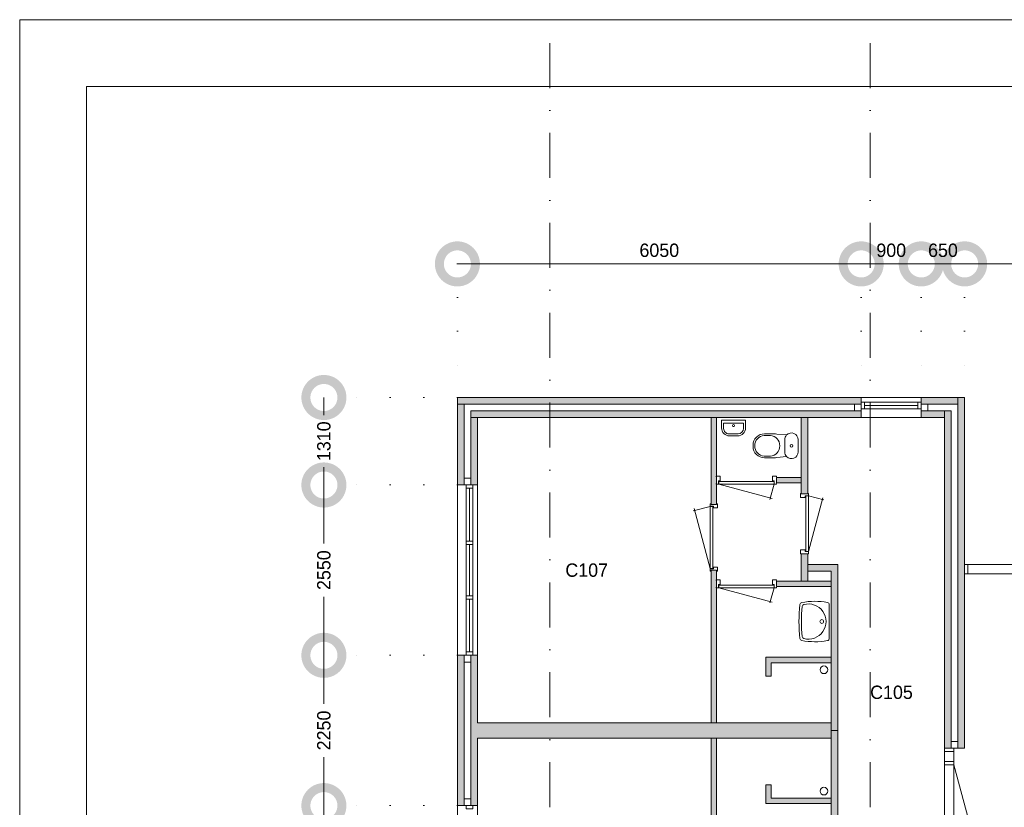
# Model space of a CAD drawing. Header units: millimetres. Extents: x -8493 to 75607, y -3060 to 56340.
# Tile 23 of 35: x -8493 to 6259, y 44549 to 56340. Entities that reach past the tile are written whole.
import ezdxf
from ezdxf.enums import TextEntityAlignment as Align

# ---------------------------------------------------------------- set-up
doc = ezdxf.new("R2010")
doc.units = ezdxf.units.MM
doc.header["$PDMODE"] = 3
doc.header["$PDSIZE"] = 1
doc.linetypes.add('DGN1', pattern=[504.6, 0, -504.6])
doc.linetypes.add('DGN4', pattern=[1345.6, 672.8, -336.4, 0, -336.4])
for name, color, linetype in [('1', 7, 'Continuous'), ('16', 7, 'Continuous'), ('17', 7, 'Continuous'), ('30', 7, 'Continuous'), ('32', 7, 'Continuous'), ('33', 7, 'Continuous'), ('40', 7, 'Continuous'), ('48', 7, 'Continuous'), ('56', 7, 'Continuous'), ('58', 7, 'Continuous'), ('62', 7, 'Continuous')]:
    doc.layers.add(name, color=color, linetype=linetype)
doc.styles.add('dgn003', font='dgn003.shx')
doc.styles.get("Standard").update_dxf_attribs({"font": 'arial.ttf'})
doc.dimstyles.get("Standard").update_dxf_attribs({"dimtxt": 0.18, "dimasz": 0.18, "dimexe": 0.18, "dimexo": 0.0625, "dimgap": 0.09, "dimtad": 0, "dimtih": 1, "dimtoh": 1, "dimdec": 4, "dimzin": 0, "dimdsep": 46, "dimtxsty": 'Standard', "dimcen": 0.09, "dimadec": 0, "dimazin": 0, "dimtfac": 1, "dimtdec": 4, "dimtofl": 0, "dimtmove": 0, "dimatfit": 3, "dimfxl": 1, "dimtolj": 1, "dimtzin": 0, "dimarcsym": 0})

# ---------------------------------------------------------------- blocks, each defined once
blk = doc.blocks.new('830R10136')
at = {"layer": '33', "color": 1, "linetype": 'Continuous', "lineweight": 0}
for p, q in [((108, -38), (336.87, -99.32)), ((108, -868), (322.82, -66.28))]:
    blk.add_line(p, q, dxfattribs=at)
at = {"layer": '33', "color": 92, "linetype": 'Continuous', "lineweight": 13, "true_color": 0x00e100, "flags": 128}
for points in [[(100, 0), (111, 0), (111, -35), (61, -35), (61, -60), (-11, -60), (-11, 0), (0, 0)], [(100, -906), (111, -906), (111, -871), (61, -871), (61, -846), (-11, -846), (-11, -906), (0, -906)]]:
    blk.add_lwpolyline(points, dxfattribs=at)
at = {"layer": '33', "color": 2, "linetype": 'Continuous', "lineweight": 13, "true_color": 0xf0f000, "flags": 128}
blk.add_lwpolyline([(108, -868), (108, -38), (68, -38), (68, -868), (108, -868)], dxfattribs=at)
blk = doc.blocks.new('CLOS0245')
at = {"layer": '40', "color": 7, "linetype": 'Continuous', "lineweight": 0}
for p, q in [((-528, 155), (-436, 155)), ((-670, -1), (-670, 1)), ((-220, -92), (-220, 92)), ((-528, -155), (-436, -155))]:
    blk.add_line(p, q, dxfattribs=at)
at = {"layer": '40', "color": 7, "linetype": 'Continuous', "lineweight": 0, "flags": 128}
for points in [[(-338, -176), (-192, -162), (-192, -162, 0.674333), (-20, -92), (-20, -92), (-20, 92), (-20, 92, 0.674333), (-192, 162), (-192, 162), (-338, 176), (-338, 176, 0.023285), (-431, 180), (-431, 180), (-525, 180), (-525, 180, 0.414214), (-695, 10), (-695, 10), (-695, -10), (-695, -10, 0.414214), (-525, -180), (-525, -180), (-431, -180), (-431, -180, 0.023285), (-338, -176)], [(-220, 92, -0.194504), (-192, 162)], [(-192, -162, -0.194504), (-220, -92)]]:
    blk.add_lwpolyline(points, format="xyb", dxfattribs=at)
at = {"layer": '40', "color": 7, "linetype": 'Continuous', "lineweight": 0}
blk.add_circle((-120, 0), 20, dxfattribs=at)
for centre, start, end in [((-514, 0), 94.9259, 265.0741), ((-450, 0), 274.9263, 85.0736)]:
    blk.add_arc(centre, 156, start, end, dxfattribs=at)
blk = doc.blocks.new('FT0145')
at = {"layer": '40', "color": 7, "linetype": 'Continuous', "lineweight": 0}
for p, q in [((180, -20), (-180, -20)), ((149, -65), (-149, -65)), ((-149, -65), (-149, -144)), ((180, -135), (180, -20))]:
    blk.add_line(p, q, dxfattribs=at)
at = {"layer": '40', "color": 7, "linetype": 'Continuous', "lineweight": 0, "flags": 128}
for points in [[(-180, -20), (-180, -135)], [(149, -144), (149, -65)], [(-69, -224), (69, -224)], [(-60, -255), (60, -255)]]:
    blk.add_lwpolyline(points, dxfattribs=at)
for points in [[(-60, -255, -0.414214), (-180, -135)], [(-69, -224, -0.414214), (-149, -144)]]:
    blk.add_lwpolyline(points, format="xyb", dxfattribs=at)
at = {"layer": '40', "color": 7, "linetype": 'Continuous', "lineweight": 0}
blk.add_circle((-1, -101), 15.1, dxfattribs=at)
for centre, radius in [((60, -135), 120), ((69, -144), 80)]:
    blk.add_arc(centre, radius, 270, 0, dxfattribs=at)
blk = doc.blocks.new('830R10137')
at = {"layer": '33', "color": 1, "linetype": 'Continuous', "lineweight": 0}
for p, q in [((-868, -108), (-66.28, -322.82)), ((-38, -108), (-99.32, -336.87))]:
    blk.add_line(p, q, dxfattribs=at)
at = {"layer": '33', "color": 92, "linetype": 'Continuous', "lineweight": 13, "true_color": 0x00e100, "flags": 128}
for points in [[(-906, -100), (-906, -111), (-871, -111), (-871, -61), (-846, -61), (-846, 11), (-906, 11), (-906, 0)], [(0, -100), (0, -111), (-35, -111), (-35, -61), (-60, -61), (-60, 11), (0, 11), (0, 0)]]:
    blk.add_lwpolyline(points, dxfattribs=at)
at = {"layer": '33', "color": 2, "linetype": 'Continuous', "lineweight": 13, "true_color": 0xf0f000, "flags": 128}
blk.add_lwpolyline([(-868, -108), (-38, -108), (-38, -68), (-868, -68), (-868, -108)], dxfattribs=at)
blk = doc.blocks.new('930L0946')
at = {"layer": '33', "color": 1, "linetype": 'Continuous', "lineweight": 0}
for p, q in [((-98, 968), (-353.44, 899.56)), ((-98, 38), (-338.7, 936.31))]:
    blk.add_line(p, q, dxfattribs=at)
at = {"layer": '33', "color": 92, "linetype": 'Continuous', "lineweight": 13, "true_color": 0x00e100, "flags": 128}
for points in [[(-90, 1006), (-101, 1006), (-101, 971), (-51, 971), (-51, 946), (11, 946), (11, 1006), (0, 1006)], [(-90, 0), (-101, 0), (-101, 35), (-51, 35), (-51, 60), (11, 60), (11, 0), (0, 0)]]:
    blk.add_lwpolyline(points, dxfattribs=at)
at = {"layer": '33', "color": 2, "linetype": 'Continuous', "lineweight": 13, "true_color": 0xf0f000, "flags": 128}
blk.add_lwpolyline([(-98, 968), (-98, 38), (-58, 38), (-58, 968), (-98, 968)], dxfattribs=at)
blk = doc.blocks.new('WT0145')
at = {"layer": '40', "color": 7, "linetype": 'Continuous', "lineweight": 0}
blk.add_line((-20, -253), (-20, 253), dxfattribs=at)
at = {"layer": '40', "color": 7, "linetype": 'Continuous', "lineweight": 0, "flags": 128}
for points in [[(-432, 284, -0.090801), (-47, 286)], [(-459, -256, -0.059915), (-459, 256)], [(-459, 256, -0.328769), (-432, 284)], [(-425, -226, -0.052773), (-425, 226)], [(-425, 226, -0.309671), (-401, 254)], [(-401, 254, -1.30637), (-401, -254)], [(-47, 286, -0.363957), (-20, 253)], [(-432, -284, -0.328769), (-459, -256)], [(-47, -286, -0.090801), (-432, -284)], [(-401, -254, -0.309671), (-425, -226)], [(-20, -253, -0.363957), (-47, -286)]]:
    blk.add_lwpolyline(points, format="xyb", dxfattribs=at)
at = {"layer": '40', "color": 7, "linetype": 'Continuous', "lineweight": 0}
blk.add_circle((-133, 0), 28.1, dxfattribs=at)
blk = doc.blocks.new('830R10138')
at = {"layer": '33', "color": 1, "linetype": 'Continuous', "lineweight": 0}
for p, q in [((-868, -108), (-66.28, -322.82)), ((-38, -108), (-99.32, -336.87))]:
    blk.add_line(p, q, dxfattribs=at)
at = {"layer": '33', "color": 92, "linetype": 'Continuous', "lineweight": 13, "true_color": 0x00e100, "flags": 128}
for points in [[(-906, -100), (-906, -111), (-871, -111), (-871, -61), (-846, -61), (-846, 11), (-906, 11), (-906, 0)], [(0, -100), (0, -111), (-35, -111), (-35, -61), (-60, -61), (-60, 11), (0, 11), (0, 0)]]:
    blk.add_lwpolyline(points, dxfattribs=at)
at = {"layer": '33', "color": 2, "linetype": 'Continuous', "lineweight": 13, "true_color": 0xf0f000, "flags": 128}
blk.add_lwpolyline([(-868, -108), (-38, -108), (-38, -68), (-868, -68), (-868, -108)], dxfattribs=at)
blk = doc.blocks.new('A1')
at = {"layer": '1', "color": 1, "linetype": 'Continuous', "lineweight": 0}
for p, q in [((84100, 59400), (0, 59400)), ((0, 59400), (0, 0))]:
    blk.add_line(p, q, dxfattribs=at)
at = {"layer": '1', "color": 52, "linetype": 'Continuous', "lineweight": 0, "true_color": 0xc3c300, "flags": 128}
blk.add_lwpolyline([(1000, 1000), (83100, 1000), (83100, 58400), (1000, 58400), (1000, 1000)], dxfattribs=at)
blk = doc.blocks.new('_DotSmall')
at = {"color": 0, "linetype": 'ByBlock', "const_width": 0.5}
blk.add_lwpolyline([(-0.0625, 0, 1), (0.0625, 0, 1)], format="xyb", close=True, dxfattribs=at)
blk = doc.blocks.new('*D2978')
at = {"layer": '58', "color": 3, "linetype": 'Continuous', "lineweight": 0, "transparency": 16777216}
for p, q in [((-3935.24, 44574.49), (-3935.24, 43699.49)), ((-3935.24, 42024.49), (-3935.24, 42899.49))]:
    blk.add_line(p, q, dxfattribs=at)
at = {"layer": 'Defpoints', "color": 0, "linetype": 'Continuous', "transparency": 16777216}
for p in [(-3935.24, 44574.49), (-1935.24, 44574.49), (-1935.24, 42024.49)]:
    blk.add_point(p, dxfattribs=at)
at = {"layer": '58', "color": 3, "linetype": 'Continuous', "lineweight": 0, "transparency": 16777216, "xscale": 1080, "yscale": 1080, "zscale": 1080}
for p, rotation in [((-3935.24, 44574.49), 90), ((-3935.24, 42024.49), 270)]:
    blk.add_blockref('_DotSmall', p, dxfattribs=dict(at, rotation=rotation))
at = {"layer": '58', "color": 3, "linetype": 'Continuous', "lineweight": 0, "transparency": 16777216, "insert": (-3935.24, 43299.49), "char_height": 200, "attachment_point": 5, "rotation": 270, "style": 'dgn003'}
blk.add_mtext('\\A1;2550', dxfattribs=at)
blk = doc.blocks.new('*D2979')
at = {"layer": '58', "color": 3, "linetype": 'Continuous', "lineweight": 0, "transparency": 16777216}
for p, q in [((-3935.24, 46824.49), (-3935.24, 46099.49)), ((-3935.24, 44574.49), (-3935.24, 45299.49))]:
    blk.add_line(p, q, dxfattribs=at)
at = {"layer": 'Defpoints', "color": 0, "linetype": 'Continuous', "transparency": 16777216}
for p in [(-1935.24, 46824.49), (-3935.24, 44574.49), (-1935.24, 44574.49)]:
    blk.add_point(p, dxfattribs=at)
at = {"layer": '58', "color": 3, "linetype": 'Continuous', "lineweight": 0, "transparency": 16777216, "xscale": 1080, "yscale": 1080, "zscale": 1080}
for p, rotation in [((-3935.24, 46824.49), 90), ((-3935.24, 44574.49), 270)]:
    blk.add_blockref('_DotSmall', p, dxfattribs=dict(at, rotation=rotation))
at = {"layer": '58', "color": 3, "linetype": 'Continuous', "lineweight": 0, "transparency": 16777216, "insert": (-3935.24, 45699.49), "char_height": 200, "attachment_point": 5, "rotation": 90, "style": 'dgn003'}
blk.add_mtext('\\A1;2250', dxfattribs=at)
blk = doc.blocks.new('*D2980')
at = {"layer": '58', "color": 3, "linetype": 'Continuous', "lineweight": 0, "transparency": 16777216}
for p, q in [((-3935.24, 49374.49), (-3935.24, 48499.49)), ((-3935.24, 46824.49), (-3935.24, 47699.49))]:
    blk.add_line(p, q, dxfattribs=at)
at = {"layer": 'Defpoints', "color": 0, "linetype": 'Continuous', "transparency": 16777216}
for p in [(-1935.24, 49374.49), (-3935.24, 46824.49), (-1935.24, 46824.49)]:
    blk.add_point(p, dxfattribs=at)
at = {"layer": '58', "color": 3, "linetype": 'Continuous', "lineweight": 0, "transparency": 16777216, "xscale": 1080, "yscale": 1080, "zscale": 1080}
for p, rotation in [((-3935.24, 49374.49), 90), ((-3935.24, 46824.49), 270)]:
    blk.add_blockref('_DotSmall', p, dxfattribs=dict(at, rotation=rotation))
at = {"layer": '58', "color": 3, "linetype": 'Continuous', "lineweight": 0, "transparency": 16777216, "insert": (-3935.24, 48099.49), "char_height": 200, "attachment_point": 5, "rotation": 90, "style": 'dgn003'}
blk.add_mtext('\\A1;2550', dxfattribs=at)
blk = doc.blocks.new('*D2981')
at = {"layer": '58', "color": 3, "linetype": 'Continuous', "lineweight": 0, "transparency": 16777216}
for p, q in [((-3935, 50684), (-3935, 50418)), ((-3935, 49374), (-3935, 49641))]:
    blk.add_line(p, q, dxfattribs=at)
at = {"layer": 'Defpoints', "color": 0, "linetype": 'Continuous', "transparency": 16777216}
for p in [(-1935, 50684), (-3935, 49374), (-1935, 49374)]:
    blk.add_point(p, dxfattribs=at)
at = {"layer": '58', "color": 3, "linetype": 'Continuous', "lineweight": 0, "transparency": 16777216, "xscale": 1080, "yscale": 1080, "zscale": 1080}
for p, rotation in [((-3935, 50684), 90), ((-3935, 49374), 270)]:
    blk.add_blockref('_DotSmall', p, dxfattribs=dict(at, rotation=rotation))
at = {"layer": '58', "color": 3, "linetype": 'Continuous', "lineweight": 0, "transparency": 16777216, "insert": (-3935, 50029), "char_height": 200, "attachment_point": 5, "rotation": 90, "style": 'dgn003'}
blk.add_mtext('\\A1;1310', dxfattribs=at)
blk = doc.blocks.new('*D2982')
at = {"layer": '58', "color": 3, "linetype": 'Continuous', "lineweight": 0, "transparency": 16777216}
blk.add_line((4115, 52684), (-1935, 52684), dxfattribs=at)
at = {"layer": 'Defpoints', "color": 0, "linetype": 'Continuous', "transparency": 16777216}
for p in [(-1935, 52684), (-1935, 49911), (4115, 49911)]:
    blk.add_point(p, dxfattribs=at)
at = {"layer": '58', "color": 3, "linetype": 'Continuous', "lineweight": 0, "transparency": 16777216, "xscale": 1080, "yscale": 1080, "zscale": 1080, "rotation": 180}
blk.add_blockref('_DotSmall', (-1935, 52684), dxfattribs=at)
at = {"layer": '58', "color": 3, "linetype": 'Continuous', "lineweight": 0, "transparency": 16777216, "xscale": 1080, "yscale": 1080, "zscale": 1080}
blk.add_blockref('_DotSmall', (4115, 52684), dxfattribs=at)
at = {"layer": '58', "color": 3, "linetype": 'Continuous', "lineweight": 0, "transparency": 16777216, "insert": (1090, 52887), "char_height": 200, "attachment_point": 5, "style": 'dgn003'}
blk.add_mtext('\\A1;6050', dxfattribs=at)
blk = doc.blocks.new('*D2983')
at = {"layer": '58', "color": 3, "linetype": 'Continuous', "lineweight": 0, "transparency": 16777216}
blk.add_line((5015, 52684), (5665, 52684), dxfattribs=at)
at = {"layer": 'Defpoints', "color": 0, "linetype": 'Continuous', "transparency": 16777216}
for p in [(5665, 52684), (5015, 49796), (5665, 49796)]:
    blk.add_point(p, dxfattribs=at)
at = {"layer": '58', "color": 3, "linetype": 'Continuous', "lineweight": 0, "transparency": 16777216, "xscale": 1080, "yscale": 1080, "zscale": 1080, "rotation": 180}
blk.add_blockref('_DotSmall', (5015, 52684), dxfattribs=at)
at = {"layer": '58', "color": 3, "linetype": 'Continuous', "lineweight": 0, "transparency": 16777216, "xscale": 1080, "yscale": 1080, "zscale": 1080}
blk.add_blockref('_DotSmall', (5665, 52684), dxfattribs=at)
at = {"layer": '58', "color": 3, "linetype": 'Continuous', "lineweight": 0, "transparency": 16777216, "insert": (5340, 52887), "char_height": 200, "attachment_point": 5, "style": 'dgn003'}
blk.add_mtext('\\A1;650', dxfattribs=at)
blk = doc.blocks.new('*D2984')
at = {"layer": '58', "color": 3, "linetype": 'Continuous', "lineweight": 0, "transparency": 16777216}
blk.add_line((5015, 52684), (4115, 52684), dxfattribs=at)
at = {"layer": 'Defpoints', "color": 0, "linetype": 'Continuous', "transparency": 16777216}
for p in [(4115, 52684), (4115, 51144), (5015, 51144)]:
    blk.add_point(p, dxfattribs=at)
at = {"layer": '58', "color": 3, "linetype": 'Continuous', "lineweight": 0, "transparency": 16777216, "xscale": 1080, "yscale": 1080, "zscale": 1080, "rotation": 180}
blk.add_blockref('_DotSmall', (4115, 52684), dxfattribs=at)
at = {"layer": '58', "color": 3, "linetype": 'Continuous', "lineweight": 0, "transparency": 16777216, "xscale": 1080, "yscale": 1080, "zscale": 1080}
blk.add_blockref('_DotSmall', (5015, 52684), dxfattribs=at)
at = {"layer": '58', "color": 3, "linetype": 'Continuous', "lineweight": 0, "transparency": 16777216, "insert": (4565, 52887), "char_height": 200, "attachment_point": 5, "style": 'dgn003'}
blk.add_mtext('\\A1;900', dxfattribs=at)
blk = doc.blocks.new('*D2985')
at = {"layer": '58', "color": 3, "linetype": 'Continuous', "lineweight": 0, "transparency": 16777216}
blk.add_line((10095, 52684), (5665, 52684), dxfattribs=at)
at = {"layer": 'Defpoints', "color": 0, "linetype": 'Continuous', "transparency": 16777216}
for p in [(5665, 52684), (5665, 48045), (10095, 48045)]:
    blk.add_point(p, dxfattribs=at)
at = {"layer": '58', "color": 3, "linetype": 'Continuous', "lineweight": 0, "transparency": 16777216, "xscale": 1080, "yscale": 1080, "zscale": 1080, "rotation": 180}
blk.add_blockref('_DotSmall', (5665, 52684), dxfattribs=at)
at = {"layer": '58', "color": 3, "linetype": 'Continuous', "lineweight": 0, "transparency": 16777216, "xscale": 1080, "yscale": 1080, "zscale": 1080}
blk.add_blockref('_DotSmall', (10095, 52684), dxfattribs=at)
at = {"layer": '58', "color": 3, "linetype": 'Continuous', "lineweight": 0, "transparency": 16777216, "insert": (7880, 52887), "char_height": 200, "attachment_point": 5, "style": 'dgn003'}
blk.add_mtext('\\A1;4430', dxfattribs=at)

msp = doc.modelspace()

# ---------------------------------------------------------------- hatches: boundary and pattern name
at = {"layer": '62'}
for color, points in [(7, [(-1935.24, 50684.49), (4114.76, 50684.49), (4114.76, 50584.49), (-1935.24, 50584.49)]), (7, [(5014.76, 50684.49), (5564.76, 50684.49), (5564.76, 50584.49), (5014.76, 50584.49)]), (7, [(5664.76, 50684.49), (5564.76, 50684.49), (5564.76, 45434.49), (5664.76, 45434.49)]), (7, [(-1935.24, 49374.49), (-1835.24, 49374.49), (-1835.24, 50584.49), (-1935.24, 50584.49)]), (9, [(4114.76, 50384.49), (-1735.24, 50384.49), (-1735.24, 50484.49), (4114.76, 50484.49)]), (9, [(5364.76, 50484.49), (5014.76, 50484.49), (5014.76, 50384.49), (5364.76, 50384.49)]), (9, [(5364.76, 45434.49), (5464.76, 45434.49), (5464.76, 50484.49), (5364.76, 50484.49)]), (9, [(-1735.24, 49374.49), (-1635.24, 49374.49), (-1635.24, 50384.49), (-1735.24, 50384.49)]), (9, [(1944.76, 49084.49), (1944.76, 50384.49), (1864.76, 50384.49), (1864.76, 49084.49)]), (7, [(3214.76, 49244.49), (3214.76, 50384.49), (3314.76, 50384.49), (3314.76, 49244.49)]), (9, [(2844.76, 49404.49), (2844.76, 49484.49), (3214.76, 49484.49), (3214.76, 49404.49)]), (7, [(3214.76, 47934.49), (3214.76, 48344.49), (3314.76, 48344.49), (3314.76, 47934.49)]), (9, [(1944.76, 45814.49), (1944.76, 48099.49), (1864.76, 48099.49), (1864.76, 45814.49)]), (7, [(3764.76, 45699.49), (3664.76, 45699.49), (3664.76, 48084.49), (3314.76, 48084.49), (3314.76, 48184.49), (3764.76, 48184.49)]), (9, [(2844.76, 47854.49), (2844.76, 47934.49), (3664.76, 47934.49), (3664.76, 47854.49)]), (7, [(-1835.24, 46824.49), (-1835.24, 44574.49), (-1935.24, 44574.49), (-1935.24, 46824.49)]), (9, [(-1735.24, 46824.49), (-1635.24, 46824.49), (-1635.24, 45814.49), (3664.76, 45814.49), (3664.76, 45584.49), (-1635.24, 45584.49), (-1635.24, 44574.49), (-1735.24, 44574.49)]), (9, [(2764.76, 46514.49), (2684.76, 46514.49), (2684.76, 46794.49), (3664.76, 46794.49), (3664.76, 46714.49), (2764.76, 46714.49)]), (9, [(1944.76, 45584.49), (1944.76, 43299.49), (1864.76, 43299.49), (1864.76, 45584.49)]), (7, [(3764.76, 45699.49), (3664.76, 45699.49), (3664.76, 43314.49), (3314.76, 43314.49), (3314.76, 43214.49), (3764.76, 43214.49)]), (9, [(2764.76, 44884.49), (2684.76, 44884.49), (2684.76, 44604.49), (3664.76, 44604.49), (3664.76, 44684.49), (2764.76, 44684.49)])]:
    msp.add_hatch(color=color, dxfattribs=at).paths.add_polyline_path(points)

# ---------------------------------------------------------------- linework, layer by layer
at = {"layer": '16', "color": 92, "linetype": 'Continuous', "lineweight": 0, "true_color": 0x00e100, "flags": 128}
for points in [[(-1935.24, 49374.49), (-1935.24, 50684.49), (4114.76, 50684.49), (4114.76, 50384.49), (-1635.24, 50384.49), (-1635.24, 49374.49), (-1935.24, 49374.49)], [(5014.76, 50684.49), (5014.76, 50384.49), (5364.76, 50384.49), (5364.76, 45434.49), (5664.76, 45434.49), (5664.76, 50684.49), (5014.76, 50684.49)], [(-1735.24, 49474.49), (-1835.24, 49474.49), (-1835.24, 50584.49), (4014.76, 50584.49), (4014.76, 50484.49), (-1735.24, 50484.49), (-1735.24, 49474.49)], [(5464.76, 45534.49), (5564.76, 45534.49), (5564.76, 50584.49), (5114.76, 50584.49), (5114.76, 50484.49), (5464.76, 50484.49), (5464.76, 45534.49)], [(1944.76, 50384.49), (1944.76, 49084.49), (1864.76, 49084.49), (1864.76, 50384.49), (1944.76, 50384.49)], [(3314.76, 49244.49), (3314.76, 50384.49), (3214.76, 50384.49), (3214.76, 49244.49), (3314.76, 49244.49)], [(3214.76, 49404.49), (3214.76, 49484.49), (2844.76, 49484.49), (2844.76, 49404.49), (3214.76, 49404.49)], [(3314.76, 47934.49), (3314.76, 48344.49), (3214.76, 48344.49), (3214.76, 47934.49), (3314.76, 47934.49)], [(1944.76, 48099.49), (1944.76, 45814.49), (1864.76, 45814.49), (1864.76, 48099.49), (1944.76, 48099.49)], [(3764.76, 45699.49), (3764.76, 48184.49), (3314.76, 48184.49), (3314.76, 48084.49), (3664.76, 48084.49), (3664.76, 45699.49), (3764.76, 45699.49)], [(3664.76, 47854.49), (3664.76, 47934.49), (2844.76, 47934.49), (2844.76, 47854.49), (3664.76, 47854.49)], [(-1635.24, 45584.49), (-1635.24, 44574.49), (-1935.24, 44574.49), (-1935.24, 46824.49), (-1635.24, 46824.49), (-1635.24, 45814.49)], [(3664.76, 46714.49), (2764.76, 46714.49), (2764.76, 46514.49), (2684.76, 46514.49), (2684.76, 46794.49), (3664.76, 46794.49), (3664.76, 46714.49)], [(-1735.24, 45714.49), (-1735.24, 44674.49), (-1835.24, 44674.49), (-1835.24, 46724.49), (-1735.24, 46724.49), (-1735.24, 45714.49)], [(1944.76, 43299.49), (1944.76, 45584.49), (1864.76, 45584.49), (1864.76, 43299.49), (1944.76, 43299.49)], [(3764.76, 45699.49), (3764.76, 43214.49), (3314.76, 43214.49), (3314.76, 43314.49), (3664.76, 43314.49), (3664.76, 45699.49), (3764.76, 45699.49)], [(3664.76, 44684.49), (2764.76, 44684.49), (2764.76, 44884.49), (2684.76, 44884.49), (2684.76, 44604.49), (3664.76, 44604.49), (3664.76, 44684.49)]]:
    msp.add_lwpolyline(points, dxfattribs=at)
at = {"layer": '17', "color": 92, "linetype": 'Continuous', "lineweight": 0, "true_color": 0x00e100}
for p, q in [((-1635.24, 45814.49), (3664.76, 45814.49)), ((-1635.24, 45584.49), (3664.76, 45584.49))]:
    msp.add_line(p, q, dxfattribs=at)
at = {"layer": '30', "color": 3, "linetype": 'Continuous', "lineweight": 0}
for p, q in [((4114.76, 50684.49), (5014.76, 50684.49)), ((4114.76, 50384.49), (5014.76, 50384.49)), ((-1935.24, 46824.49), (-1935.24, 49374.49)), ((-1635.24, 46824.49), (-1635.24, 49374.49)), ((-1935.24, 44574.49), (-1935.24, 42024.49)), ((-1735.24, 44674.49), (-1835.24, 44674.49)), ((-1635.24, 44574.49), (-1635.24, 42024.49))]:
    msp.add_line(p, q, dxfattribs=at)
at = {"layer": '32', "color": 3, "linetype": 'Continuous', "lineweight": 0}
for p, q in [((4164.76, 50514.49), (4164.76, 50614.49)), ((4164.76, 50614.49), (5014.76, 50614.49)), ((4164.76, 50564.49), (4964.76, 50564.49)), ((5014.76, 50514.49), (4164.76, 50514.49)), ((-1805.24, 49324.49), (-1805.24, 46874.49)), ((-1755.24, 48532.83), (-1755.24, 49324.49)), ((-1705.24, 46874.49), (-1705.24, 49374.49)), ((-1755.24, 47716.16), (-1755.24, 48482.83)), ((5664.76, 48184.49), (10044.76, 48184.49)), ((5664.76, 48045.49), (10094.76, 48045.49)), ((-1755.24, 46874.49), (-1755.24, 47666.16)), ((-1805.24, 46874.49), (-1705.24, 46874.49)), ((5364.76, 42934.49), (5364.76, 45384.49)), ((5503.76, 42984.49), (5503.76, 45384.49))]:
    msp.add_line(p, q, dxfattribs=at)
at = {"layer": '32', "color": 3, "linetype": 'Continuous', "lineweight": 0, "flags": 128}
for points in [[(4114.76, 50614.49), (4164.76, 50614.49), (4164.76, 50514.49), (4114.76, 50514.49), (4114.76, 50614.49)], [(4964.76, 50614.49), (5014.76, 50614.49), (5014.76, 50514.49), (4964.76, 50514.49), (4964.76, 50614.49)], [(-1705.24, 49324.49), (-1705.24, 49374.49), (-1805.24, 49374.49), (-1805.24, 49324.49), (-1705.24, 49324.49)], [(-1705.24, 48482.83), (-1705.24, 48532.83), (-1805.24, 48532.83), (-1805.24, 48482.83), (-1705.24, 48482.83)], [(5714.76, 48184.49), (5664.76, 48184.49), (5664.76, 48045.49), (5714.76, 48045.49), (5714.76, 48184.49)], [(-1705.24, 47666.16), (-1705.24, 47716.16), (-1805.24, 47716.16), (-1805.24, 47666.16), (-1705.24, 47666.16)], [(-1705.24, 46824.49), (-1705.24, 46874.49), (-1805.24, 46874.49), (-1805.24, 46824.49), (-1705.24, 46824.49)], [(5503.76, 45434.49), (5503.76, 45384.49), (5364.76, 45384.49), (5364.76, 45434.49), (5503.76, 45434.49)], [(5503.76, 45234.49), (5503.76, 45184.49), (5364.76, 45184.49), (5364.76, 45234.49), (5503.76, 45234.49)], [(-1705.24, 44574.49), (-1705.24, 44524.49), (-1805.24, 44524.49), (-1805.24, 44574.49), (-1705.24, 44574.49)]]:
    msp.add_lwpolyline(points, dxfattribs=at)
at = {"layer": '33', "color": 1, "linetype": 'Continuous', "lineweight": 0}
msp.add_line((5503.76, 45184.49), (5761.96, 44220.87), dxfattribs=at)
at = {"layer": '40', "color": 3, "linetype": 'Continuous', "lineweight": 0}
for centre in [(3556.16, 46607.73), (3556.16, 44791.25)]:
    msp.add_circle(centre, 57.46, dxfattribs=at)
at = {"layer": '56', "color": 3, "linetype": 'DGN4', "lineweight": 0}
for p, q in [((-550.24, 55989.76), (-550.24, 547.85)), ((4249.76, 55989.76), (4249.76, 547.85))]:
    msp.add_line(p, q, dxfattribs=at)
at = {"layer": '58', "color": 3, "linetype": 'DGN1', "lineweight": 0}
for p, q in [((-1935.24, 52684.49), (-1935.24, 50684.49)), ((4114.76, 52684.49), (4114.76, 50684.49)), ((5014.76, 52684.49), (5014.76, 50684.49)), ((5664.76, 52684.49), (5664.76, 50684.49)), ((-1935.24, 50684.49), (-3935.24, 50684.49)), ((-1935.24, 49374.49), (-3935.24, 49374.49)), ((-1935.24, 46824.49), (-3935.24, 46824.49)), ((-1935.24, 44574.49), (-3935.24, 44574.49))]:
    msp.add_line(p, q, dxfattribs=at)
at = {"layer": '62', "color": 7, "linetype": 'Continuous', "lineweight": 0, "flags": 128}
for points in [[(-1935.24, 50684.49), (4114.76, 50684.49), (4114.76, 50584.49), (-1935.24, 50584.49), (-1935.24, 50684.49)], [(5014.76, 50684.49), (5564.76, 50684.49), (5564.76, 50584.49), (5014.76, 50584.49), (5014.76, 50684.49)], [(5664.76, 50684.49), (5564.76, 50684.49), (5564.76, 45434.49), (5664.76, 45434.49), (5664.76, 50684.49)], [(-1935.24, 49374.49), (-1835.24, 49374.49), (-1835.24, 50584.49), (-1935.24, 50584.49), (-1935.24, 49374.49)], [(3214.76, 49244.49), (3214.76, 50384.49), (3314.76, 50384.49), (3314.76, 49244.49), (3214.76, 49244.49)], [(3214.76, 47934.49), (3214.76, 48344.49), (3314.76, 48344.49), (3314.76, 47934.49), (3214.76, 47934.49)], [(3764.76, 45699.49), (3664.76, 45699.49), (3664.76, 48084.49), (3314.76, 48084.49), (3314.76, 48184.49), (3764.76, 48184.49), (3764.76, 45699.49)], [(-1835.24, 46824.49), (-1835.24, 44574.49), (-1935.24, 44574.49), (-1935.24, 46824.49), (-1835.24, 46824.49)], [(3764.76, 45699.49), (3664.76, 45699.49), (3664.76, 43314.49), (3314.76, 43314.49), (3314.76, 43214.49), (3764.76, 43214.49), (3764.76, 45699.49)]]:
    msp.add_lwpolyline(points, dxfattribs=at)
at = {"layer": '62', "color": 9, "linetype": 'Continuous', "lineweight": 0, "flags": 128}
for points in [[(4114.76, 50384.49), (-1735.24, 50384.49), (-1735.24, 50484.49), (4114.76, 50484.49), (4114.76, 50384.49)], [(5364.76, 50484.49), (5014.76, 50484.49), (5014.76, 50384.49), (5364.76, 50384.49), (5364.76, 50484.49)], [(5364.76, 45434.49), (5464.76, 45434.49), (5464.76, 50484.49), (5364.76, 50484.49), (5364.76, 45434.49)], [(-1735.24, 49374.49), (-1635.24, 49374.49), (-1635.24, 50384.49), (-1735.24, 50384.49), (-1735.24, 49374.49)], [(1944.76, 49084.49), (1944.76, 50384.49), (1864.76, 50384.49), (1864.76, 49084.49), (1944.76, 49084.49)], [(2844.76, 49404.49), (2844.76, 49484.49), (3214.76, 49484.49), (3214.76, 49404.49), (2844.76, 49404.49)], [(1944.76, 45814.49), (1944.76, 48099.49), (1864.76, 48099.49), (1864.76, 45814.49), (1944.76, 45814.49)], [(2844.76, 47854.49), (2844.76, 47934.49), (3664.76, 47934.49), (3664.76, 47854.49), (2844.76, 47854.49)], [(-1735.24, 46824.49), (-1635.24, 46824.49), (-1635.24, 45814.49), (3664.76, 45814.49), (3664.76, 45584.49), (-1635.24, 45584.49), (-1635.24, 44574.49), (-1735.24, 44574.49), (-1735.24, 46824.49)], [(2764.76, 46514.49), (2684.76, 46514.49), (2684.76, 46794.49), (3664.76, 46794.49), (3664.76, 46714.49), (2764.76, 46714.49), (2764.76, 46514.49)], [(1944.76, 45584.49), (1944.76, 43299.49), (1864.76, 43299.49), (1864.76, 45584.49), (1944.76, 45584.49)], [(2764.76, 44884.49), (2684.76, 44884.49), (2684.76, 44604.49), (3664.76, 44604.49), (3664.76, 44684.49), (2764.76, 44684.49), (2764.76, 44884.49)]]:
    msp.add_lwpolyline(points, dxfattribs=at)

# ---------------------------------------------------------------- block references
at = {"color": 7, "linetype": 'Continuous', "lineweight": 0}
for name, p in [('A1', (-8492.96, -3060.21)), ('FT0145', (2202.72, 50364.06)), ('CLOS0245', (3189.86, 49960.98)), ('830R10137', (2847.85, 49496.09)), ('830R10136', (3216.66, 49249.2)), ('930L0946', (1950.73, 48086.26)), ('830R10138', (2847.84, 47944.67)), ('WT0145', (3656.9, 47330.35))]:
    msp.add_blockref(name, p, dxfattribs=at)

# ---------------------------------------------------------------- texts
at = {"layer": '48', "color": 7, "linetype": 'Continuous', "lineweight": 0, "style": 'dgn003'}
for s, p in [('C107', (2.21, 48099.81)), ('C105', (4568.74, 46271.06))]:
    msp.add_text(s, height=200, dxfattribs=at).set_placement(p, align=Align.MIDDLE_CENTER)

# ---------------------------------------------------------------- dimensions: what is measured, and where the dimension line sits
at = {"layer": '58', "color": 3, "linetype": 'Continuous', "lineweight": 0}
for base, p1, p2, picture, middle in [((-1935.24, 52684.49), (4114.76, 49911.4), (-1935.24, 49911.4), '*D2982', (1089.76, 52886.6)), ((4114.76, 52684.49), (5014.76, 51143.75), (4114.76, 51143.75), '*D2984', (4564.76, 52886.6)), ((5664.76, 52684.49), (5014.76, 49795.59), (5664.76, 49795.59), '*D2983', (5339.76, 52886.6)), ((5664.76, 52684.49), (10094.76, 48045.49), (5664.76, 48045.49), '*D2985', (7879.76, 52886.67))]:
    dim = msp.add_linear_dim(base=base, p1=p1, p2=p2, dimstyle='Standard', override={"dimscale": 1, "dimtxt": 200, "dimasz": 1080, "dimexe": 0, "dimexo": 0, "dimgap": 100, "dimtad": 1, "dimjust": 0, "dimtih": 0, "dimtoh": 0, "dimdec": 0, "dimlfac": 1, "dimzin": 11, "dimdsep": 46, "dimlunit": 2, "dimpost": '<>', "dimtxsty": 'dgn003', "dimblk1": 'DotSmall', "dimblk2": 'DotSmall', "dimsah": 1, "dimcen": 0, "dimse1": 1, "dimse2": 1, "dimclrd": 3, "dimclre": 3, "dimclrt": 3, "dimtol": 0, "dimtix": 1, "dimtofl": 1, "dimatfit": 3, "dimfrac": 1, "dimtolj": 1, "dimlwd": 0, "dimlwe": 0}, dxfattribs=at)
    dim.commit()
    dim.dimension.update_dxf_attribs({"geometry": picture, "text_midpoint": middle})
for base, p1, p2, angle, picture, middle, turn in [((-3935.24, 49374.49), (-1935.24, 50684.49), (-1935.24, 49374.49), 90, '*D2981', (-3935.24, 50029.49), 90), ((-3935.24, 46824.49), (-1935.24, 49374.49), (-1935.24, 46824.49), 90, '*D2980', (-3935.24, 48099.49), 90), ((-3935.24, 44574.49), (-1935.24, 46824.49), (-1935.24, 44574.49), 90, '*D2979', (-3935.24, 45699.49), 90), ((-3935.24, 44574.49), (-1935.24, 42024.49), (-1935.24, 44574.49), 270, '*D2978', (-3935.24, 43299.49), 270)]:
    dim = msp.add_linear_dim(base=base, p1=p1, p2=p2, angle=angle, dimstyle='Standard', override={"dimscale": 1, "dimtxt": 200, "dimasz": 1080, "dimexe": 0, "dimexo": 0, "dimgap": 100, "dimtad": 1, "dimjust": 0, "dimtih": 0, "dimtoh": 0, "dimdec": 0, "dimlfac": 1, "dimzin": 11, "dimdsep": 46, "dimlunit": 2, "dimpost": '<>', "dimtxsty": 'dgn003', "dimblk1": 'DotSmall', "dimblk2": 'DotSmall', "dimsah": 1, "dimcen": 0, "dimse1": 1, "dimse2": 1, "dimclrd": 3, "dimclre": 3, "dimclrt": 3, "dimtol": 0, "dimtix": 1, "dimtofl": 1, "dimatfit": 3, "dimfrac": 1, "dimtolj": 1, "dimlwd": 0, "dimlwe": 0}, dxfattribs=at)
    dim.commit()
    dim.dimension.update_dxf_attribs({"geometry": picture, "text_midpoint": middle, "text_rotation": turn})

doc.saveas('drawing.dxf')
